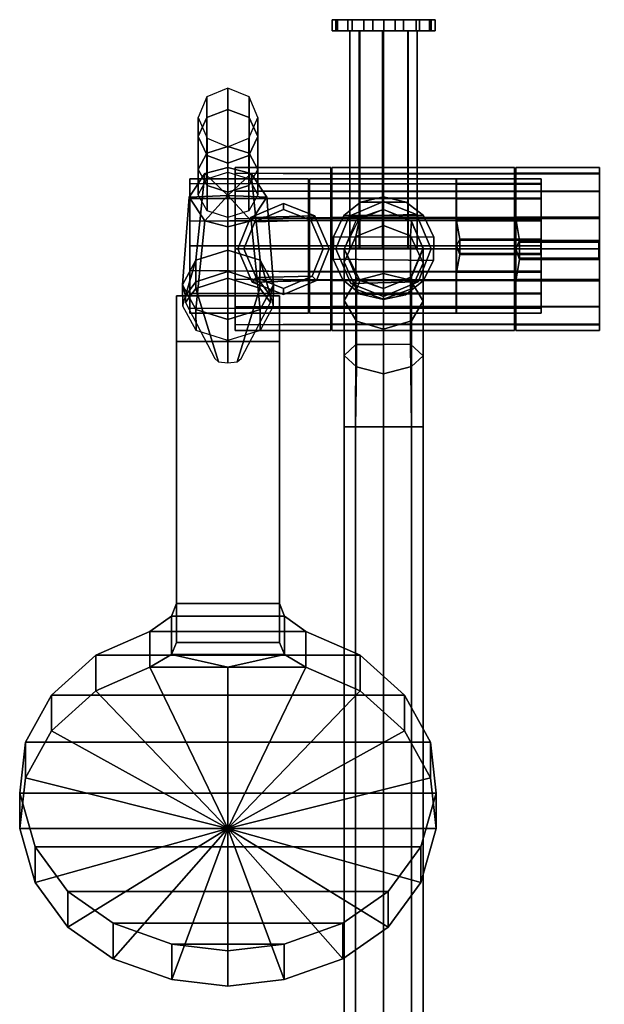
# Model space of a CAD drawing. Header units: millimetres. Extents: x -92 to 90, y -498 to 0.
# Tile 2 of 2: x -92 to 56, y -249 to 0. Entities that reach past the tile are written whole.
import ezdxf

# ---------------------------------------------------------------- set-up
doc = ezdxf.new("R2010")
doc.units = ezdxf.units.MM
doc.header["$MEASUREMENT"] = 0
doc.layers.add('CHROME01', color=9, linetype='Continuous')

msp = doc.modelspace()

# ---------------------------------------------------------------- meshes
at = {"layer": 'CHROME01'}
mesh = msp.add_polyface(dxfattribs=at)
corners = [(-18.7, -41.54, 843.83), (18.3, -41.54, 843.83), (18.3, -40.22, 837.27), (-18.7, -40.22, 837.27), (18.3, -41.51, 830.79), (-18.7, -41.51, 830.79), (18.3, -45.18, 825.28), (-18.7, -45.18, 825.28), (18.3, -50.69, 821.58), (-18.7, -50.69, 821.58), (0, -45.96, 35), (-8.73, -49.7, 35), (-8.73, -49.7, 58.05), (0, -45.96, 58.05), (8.3, -49.27, 58.05), (0, -45.96, 58.05), (-8.73, -49.7, 58.05), (0, -45.96, 35), (8.3, -49.27, 35), (-8.73, -49.7, 35), (-25.31, -47.99, 133.51), (-32.56, -51.1, 133.51), (-33.67, -50.05, 163.5), (-25.31, -46.46, 163.5), (-18.41, -50.74, 133.51), (-17.36, -49.64, 163.5), (-17.36, -49.64, 163.5), (-25.31, -46.46, 163.5), (-33.67, -50.05, 163.5), (-25.31, -46.46, 164.5), (-33.67, -50.05, 164.5), (-33.67, -50.05, 173.15), (-25.31, -46.46, 173.15), (-17.36, -49.64, 164.5), (-17.36, -49.64, 173.15), (-17.36, -49.64, 173.15), (-25.31, -46.46, 173.15), (-33.67, -50.05, 173.15), (-25.31, -46.46, 164.5), (-17.36, -49.64, 164.5), (-33.67, -50.05, 164.5), (0, -48, 58.31), (-7.03, -50.88, 58.31), (-6, -50, 1206.7), (0, -48, 1206.7), (-37.53, -38.81, 195.6), (-13.3, -38.96, 195.96), (-13.3, -37.36, 188), (-37.53, -37.36, 188), (-13.3, -38.92, 180.13), (-37.53, -38.81, 180.4), (-13.3, -43.37, 173.43), (-37.53, -43.4, 173.4), (-13.3, -50.07, 168.94), (-37.53, -50.4, 168.81), (-13.3, -50.16, 207.1), (-13.3, -43.47, 202.66), (-37.53, -43.4, 202.6), (-37.53, -50.4, 207.19), (-5.81, -46.17, 996.06), (0, -44.8, 996.06), (0, -44.8, 970.06), (-5.81, -46.17, 970.06), (-10.05, -49.55, 970.06), (-10.05, -49.55, 996.06), (5.05, -2.8, 995.04), (0.03, -2.8, 996.06), (-4.99, -2.8, 995.06), (-13, 0, 983.06), (-13, -2.8, 983.06), (-12.06, -2.8, 987.91), (-12.06, 0, 987.91), (-9.06, -2.8, 992.38), (-9.06, 0, 992.38), (-4.99, -2.8, 995.06), (-4.99, 0, 995.06), (0.03, -2.8, 996.06), (0.03, 0, 996.06), (-2.74, 0, 970.35), (-2.74, -2.8, 970.35), (-7.97, -2.8, 972.79), (-7.97, 0, 972.79), (-11.64, -2.8, 977.26), (-11.64, 0, 977.26), (-0.26, -2.8, 991.56), (-6.15, -2.8, 988.93), (-6.15, -57.8, 988.93), (-0.26, -57.8, 991.56), (-8.5, -2.8, 983.06), (-8.5, -57.8, 983.06), (-6.05, -2.8, 977.09), (0.01, -2.8, 974.56), (0.01, -57.8, 974.56), (-6.05, -57.8, 977.09), (-31.83, -37.89, 812.23), (-31.83, -44.31, 819.89), (-34.06, -48.37, 816.49), (-34.06, -41.94, 808.83), (-34.02, -33.8, 815.65), (-34.02, -40.23, 823.32), (-34.06, -34.32, 796.87), (-31.83, -29.52, 799.11), (-31.83, -24.78, 784.09), (-34.06, -30, 783.18), (-34.02, -24.7, 801.37), (-34.02, -19.54, 785.01)]
mesh.append_faces([[corners[k] for k in face] for face in [(0, 1, 2, 3), (4, 5, 3, 2), (4, 6, 7, 5), (8, 9, 7, 6), (10, 11, 12, 13), (14, 15, 16, 16), (17, 18, 19, 19), (20, 21, 22, 23), (24, 20, 23, 25), (26, 27, 28, 28), (29, 30, 31, 32), (33, 29, 32, 34), (35, 36, 37, 37), (38, 39, 40, 40), (41, 42, 43, 44), (45, 46, 47, 48), (47, 49, 50, 48), (49, 51, 52, 50), (53, 54, 52, 51), (55, 56, 57, 58), (46, 45, 57, 56), (59, 60, 61, 62), (63, 64, 59, 62), (65, 66, 67, 67), (68, 69, 70, 71), (71, 70, 72, 73), (73, 72, 74, 75), (75, 74, 76, 77), (78, 79, 80, 81), (81, 80, 82, 83), (83, 82, 69, 68), (84, 85, 86, 87), (86, 85, 88, 89), (90, 91, 92, 93), (88, 90, 93, 89), (94, 95, 96, 97), (98, 99, 95, 94), (100, 101, 94, 97), (102, 101, 100, 103), (94, 101, 104, 98), (105, 104, 101, 102)]])
mesh = msp.add_polyface(dxfattribs=at)
corners = [(18.3, -45.26, 849.35), (-18.7, -45.26, 849.35), (-18.7, -50.77, 853), (18.3, -50.77, 853), (18.3, -41.54, 843.83), (-18.7, -41.54, 843.83), (8.3, -49.27, 35), (0, -45.96, 35), (0, -45.96, 58.05), (8.3, -49.27, 58.05), (12.04, -58, 58.05), (12.04, -58, 35), (-12.04, -58, 58.05), (12.04, -58, 58.05), (8.3, -49.27, 58.05), (-8.73, -49.7, 58.05), (-8.73, -49.7, 35), (8.3, -49.27, 35), (12.04, -58, 35), (-12.04, -58, 35), (0, -48, 58.31), (0, -48, 1206.7), (7.07, -50.93, 1206.7), (6.91, -50.77, 58.31), (6.84, -54.69, 1226.62), (0, -52.08, 1227.39), (-13.05, -38.96, 195.96), (33.1, -38.96, 195.91), (33.1, -37.36, 187.95), (-13.05, -37.36, 188), (33.1, -38.92, 180.08), (-13.05, -38.92, 180.13), (33.1, -43.37, 173.38), (-13.05, -43.37, 173.43), (33.1, -50.07, 168.89), (-13.05, -50.07, 168.94), (33.1, -43.47, 202.61), (-13.05, -43.47, 202.66), (-13.05, -50.16, 207.1), (33.1, -50.16, 207.04), (5.72, -46.13, 996.06), (10.05, -49.55, 996.06), (10.05, -49.55, 970.06), (5.72, -46.13, 970.06), (0, -44.8, 970.06), (0, -44.8, 996.06), (12.7, -55.01, 996.06), (12.7, -55.01, 970.06), (0, -44.8, 996.06), (-5.81, -46.17, 996.06), (5.72, -46.13, 996.06), (-10.05, -49.55, 996.06), (10.05, -49.55, 996.06), (-12.68, -54.91, 996.06), (12.7, -55.01, 996.06), (10.05, -49.55, 970.06), (12.7, -55.01, 970.06), (-12.68, -54.91, 970.06), (-10.05, -49.55, 970.06), (5.72, -46.13, 970.06), (10.05, -49.55, 970.06), (-10.05, -49.55, 970.06), (-5.81, -46.17, 970.06), (-5.81, -46.17, 970.06), (0, -44.8, 970.06), (5.72, -46.13, 970.06), (-9.06, -2.8, 992.38), (9.04, -2.8, 992.4), (5.05, -2.8, 995.04), (-4.99, -2.8, 995.06), (-12.06, -2.8, 987.91), (12, -2.8, 988.06), (-13, -2.8, 983.06), (13, -2.8, 983.06), (-11.64, -2.8, 977.26), (11.63, -2.8, 977.25), (-7.97, -2.8, 972.79), (8.25, -2.8, 973.01), (-2.74, -2.8, 970.35), (2.89, -2.8, 970.38), (0.03, 0, 996.06), (0.03, -2.8, 996.06), (5.05, -2.8, 995.04), (5.05, 0, 995.04), (9.04, -2.8, 992.4), (9.04, 0, 992.4), (12, -2.8, 988.06), (12, 0, 988.06), (13, 0, 983.06), (13, -2.8, 983.06), (11.63, -2.8, 977.25), (11.63, 0, 977.25), (8.25, -2.8, 973.01), (8.25, 0, 973.01), (2.89, -2.8, 970.38), (2.89, 0, 970.38), (-2.74, -2.8, 970.35), (-2.74, 0, 970.35), (6.13, -2.8, 988.94), (-0.26, -2.8, 991.56), (-0.26, -57.8, 991.56), (6.13, -57.8, 988.94), (8.5, -2.8, 983.06), (8.5, -57.8, 983.06), (0.01, -2.8, 974.56), (6.18, -2.8, 977.23), (6.18, -57.8, 977.23), (0.01, -57.8, 974.56)]
mesh.append_faces([[corners[k] for k in face] for face in [(0, 1, 2, 3), (4, 5, 1, 0), (6, 7, 8, 9), (10, 11, 6, 9), (12, 13, 14, 15), (16, 17, 18, 19), (20, 21, 22, 23), (24, 22, 21, 25), (26, 27, 28, 29), (30, 31, 29, 28), (30, 32, 33, 31), (34, 35, 33, 32), (36, 37, 38, 39), (27, 26, 37, 36), (40, 41, 42, 43), (44, 45, 40, 43), (41, 46, 47, 42), (48, 49, 50, 50), (51, 52, 50, 49), (53, 54, 52, 51), (55, 56, 57, 58), (59, 60, 61, 62), (63, 64, 65, 65), (66, 67, 68, 69), (70, 71, 67, 66), (72, 73, 71, 70), (74, 75, 73, 72), (76, 77, 75, 74), (78, 79, 77, 76), (80, 81, 82, 83), (83, 82, 84, 85), (84, 86, 87, 85), (88, 89, 90, 91), (91, 90, 92, 93), (93, 92, 94, 95), (95, 94, 96, 97), (98, 99, 100, 101), (102, 98, 101, 103), (104, 105, 106, 107), (106, 105, 102, 103)]])
mesh = msp.add_polyface(dxfattribs=at)
corners = [(12, 0, 988.06), (12, -2.8, 988.06), (13, -2.8, 983.06), (13, 0, 983.06), (39.85, -45.15, 825.31), (39.85, -41.45, 830.93), (39.85, -57.23, 837.27), (39.85, -41.58, 843.92), (39.85, -40.23, 837.27), (39.85, -50.57, 821.63), (39.85, -45.27, 849.35), (39.85, -50.89, 853.05), (18.45, -41.45, 830.93), (18.45, -40.23, 837.27), (39.85, -40.23, 837.27), (39.85, -41.45, 830.93), (18.45, -45.15, 825.31), (39.85, -45.15, 825.31), (18.45, -50.57, 821.63), (39.85, -50.57, 821.63), (18.45, -57.23, 820.27), (39.85, -57.23, 820.27), (18.45, -45.27, 849.35), (18.45, -50.89, 853.05), (39.85, -50.89, 853.05), (39.85, -45.27, 849.35), (18.45, -41.58, 843.92), (39.85, -41.58, 843.92), (18.45, -45.15, 825.31), (18.45, -57.23, 837.27), (18.45, -41.45, 830.93), (18.45, -41.58, 843.92), (18.45, -40.23, 837.27), (18.45, -57.23, 820.27), (18.45, -50.57, 821.63), (18.45, -45.27, 849.35), (18.45, -50.89, 853.05), (39.85, -55.48, 853.9), (19.3, -55.48, 854.18), (54.54, -43.33, 173.48), (54.54, -38.85, 180.3), (54.54, -58, 188), (54.54, -39, 196.08), (54.54, -37.36, 188), (54.54, -49.92, 169), (54.54, -43.48, 202.67), (54.54, -50.3, 207.15), (33.46, -38.85, 180.3), (33.46, -37.36, 188), (54.54, -37.36, 188), (54.54, -38.85, 180.3), (33.46, -43.33, 173.48), (54.54, -43.33, 173.48), (33.46, -49.92, 169), (54.54, -49.92, 169), (33.46, -43.48, 202.67), (33.46, -50.3, 207.15), (54.54, -50.3, 207.15), (54.54, -43.48, 202.67), (33.46, -39, 196.08), (54.54, -39, 196.08), (33.46, -43.33, 173.48), (33.46, -58, 188), (33.46, -38.85, 180.3), (33.46, -39, 196.08), (33.46, -37.36, 188), (33.46, -49.92, 169), (33.46, -43.48, 202.67), (33.46, -50.3, 207.15), (54.54, -55.88, 208.19), (34.31, -55.88, 208.53)]
mesh.append_faces([[corners[k] for k in face] for face in [(0, 1, 2, 3), (4, 5, 6, 6), (7, 6, 8, 8), (9, 4, 6, 6), (5, 8, 6, 6), (7, 10, 6, 6), (11, 6, 10, 10), (12, 13, 14, 15), (16, 12, 15, 17), (18, 16, 17, 19), (20, 18, 19, 21), (22, 23, 24, 25), (26, 22, 25, 27), (13, 26, 27, 14), (28, 29, 30, 30), (31, 32, 29, 29), (33, 29, 34, 34), (34, 29, 28, 28), (30, 29, 32, 32), (31, 29, 35, 35), (36, 35, 29, 29), (37, 24, 23, 38), (39, 40, 41, 41), (42, 41, 43, 43), (44, 39, 41, 41), (40, 43, 41, 41), (42, 45, 41, 41), (46, 41, 45, 45), (47, 48, 49, 50), (51, 47, 50, 52), (53, 51, 52, 54), (55, 56, 57, 58), (59, 55, 58, 60), (48, 59, 60, 49), (61, 62, 63, 63), (64, 65, 62, 62), (66, 62, 61, 61), (63, 62, 65, 65), (64, 62, 67, 67), (68, 67, 62, 62), (69, 57, 56, 70)]])
mesh = msp.add_polyface(dxfattribs=at)
corners = [(-49, -41.42, 843.53), (-19, -41.54, 843.83), (-19, -40.22, 837.27), (-49, -40.22, 837.27), (-19, -41.51, 830.79), (-49, -41.42, 831.01), (-19, -45.18, 825.28), (-49, -45.2, 825.25), (-19, -50.69, 821.58), (-49, -50.97, 821.47), (-19, -50.77, 853), (-19, -45.26, 849.35), (-49, -45.2, 849.29), (-49, -50.97, 853.08), (-49, -57.22, 837.27), (-49, -45.2, 849.29), (-49, -41.42, 843.53), (-49, -40.22, 837.27), (-49, -41.42, 831.01), (-49, -45.2, 825.25), (-37.53, -37.36, 188), (-37.53, -58, 188), (-37.53, -38.81, 195.6), (-37.53, -43.4, 173.4), (-37.53, -38.81, 180.4), (-37.53, -43.4, 202.6), (-39.33, -44.45, 819.78), (-39.33, -52.4, 814.35), (-45.21, -50.9, 815.61), (-45.21, -38.89, 825.68), (-39.33, -37.38, 826.94), (-49.13, -44.89, 820.65), (-33.46, -38.89, 825.68), (-29.54, -44.89, 820.65), (-33.46, -50.9, 815.61), (-47.45, -60.86, 852.33), (-39.33, -58.28, 854.49), (-39.33, -37.38, 826.94), (-45.21, -38.89, 825.68), (-31.22, -60.86, 852.33), (-33.46, -38.89, 825.68), (-34.06, -41.94, 808.83), (-34.06, -48.37, 816.49), (-39.33, -50.03, 815.1), (-39.33, -43.6, 807.44), (-39.33, -32.11, 817.07), (-39.33, -38.53, 824.74), (-34.02, -40.23, 823.32), (-34.02, -33.8, 815.65), (-34.06, -34.32, 796.87), (-39.33, -36.28, 795.95), (-34.06, -30, 783.18), (-39.33, -32.13, 782.8), (-39.33, -22.7, 802.3), (-34.02, -24.7, 801.37), (-39.33, -17.36, 785.4), (-34.02, -19.54, 785.01), (-44.61, -41.94, 808.83), (-44.61, -48.37, 816.49), (-46.83, -37.89, 812.23), (-46.83, -44.31, 819.89), (-44.65, -33.8, 815.65), (-44.65, -40.23, 823.32), (-44.61, -34.32, 796.87), (-44.61, -30, 783.18), (-46.83, -29.52, 799.11), (-46.83, -24.78, 784.09), (-44.65, -24.7, 801.37), (-44.65, -19.54, 785.01)]
mesh.append_faces([[corners[k] for k in face] for face in [(0, 1, 2, 3), (2, 4, 5, 3), (4, 6, 7, 5), (8, 9, 7, 6), (10, 11, 12, 13), (1, 0, 12, 11), (14, 15, 16, 17), (14, 17, 18, 19), (20, 21, 22, 22), (23, 21, 24, 24), (25, 22, 21, 21), (20, 24, 21, 21), (26, 27, 28, 28), (26, 29, 30, 30), (26, 31, 29, 29), (26, 28, 31, 31), (32, 26, 30, 30), (33, 26, 32, 32), (26, 34, 27, 27), (26, 33, 34, 34), (35, 36, 37, 38), (39, 40, 37, 36), (41, 42, 43, 44), (45, 46, 47, 48), (49, 41, 44, 50), (51, 49, 50, 52), (53, 45, 48, 54), (55, 53, 54, 56), (57, 44, 43, 58), (59, 57, 58, 60), (61, 59, 60, 62), (45, 61, 62, 46), (63, 50, 44, 57), (64, 52, 50, 63), (59, 65, 63, 57), (66, 64, 63, 65), (67, 65, 59, 61), (68, 66, 65, 67), (53, 67, 61, 45), (55, 68, 67, 53)]])
mesh = msp.add_polyface(dxfattribs=at)
corners = [(-19, -57.22, 820.27), (-49, -57.22, 820.27), (-49, -50.97, 821.47), (-19, -50.69, 821.58), (-19, -63.68, 821.54), (-49, -63.48, 821.47), (-19, -69.19, 825.2), (-49, -69.25, 825.25), (-19, -63.78, 852.96), (-49, -63.48, 853.08), (-49, -69.25, 849.29), (-19, -69.3, 849.24), (-19, -57.23, 854.27), (-49, -57.22, 854.27), (-19, -50.77, 853), (-49, -50.97, 853.08), (-49, -63.48, 853.08), (-49, -57.22, 837.27), (-49, -69.25, 849.29), (-49, -63.48, 821.47), (-49, -69.25, 825.25), (-49, -57.22, 854.27), (-49, -50.97, 853.08), (-49, -45.2, 849.29), (-49, -50.97, 821.47), (-49, -57.22, 820.27), (-49, -45.2, 825.25), (-32.2, -65.25, 133.51), (-25.31, -68.01, 133.51), (-25.31, -69.54, 163.5), (-33.26, -66.36, 163.5), (-36.85, -58, 163.5), (-35.32, -58, 133.51), (-32.56, -51.1, 133.51), (-33.67, -50.05, 163.5), (-36.85, -58, 173.15), (-36.85, -58, 164.5), (-33.26, -66.36, 164.5), (-33.26, -66.36, 173.15), (-33.67, -50.05, 164.5), (-33.67, -50.05, 173.15), (-37.53, -65.6, 207.19), (-37.53, -58, 188), (-37.53, -72.6, 202.6), (-37.53, -65.6, 168.81), (-37.53, -72.6, 173.4), (-37.53, -58, 208.64), (-37.53, -43.4, 202.6), (-37.53, -50.4, 207.19), (-37.53, -58, 167.36), (-37.53, -43.4, 173.4), (-37.53, -50.4, 168.81), (-37.53, -77.19, 180.4), (-47.45, -60.86, 852.33), (-50.81, -67.08, 847.11), (-50.05, -69.82, 855.8), (-27.86, -67.08, 847.11), (-31.22, -60.86, 852.33), (-28.61, -69.82, 855.8), (-47.45, -66.29, 858.76), (-39.33, -63.7, 860.94), (-47.45, -68.01, 860.8), (-39.33, -65.41, 862.98), (-39.33, -58.28, 854.49), (-31.3, -66.23, 858.81), (-31.3, -67.94, 860.86), (-39.33, -52.4, 814.35), (-39.33, -75.87, 839.74), (-47.45, -73.3, 841.9), (-45.21, -50.9, 815.61), (-33.46, -38.89, 825.68), (-31.22, -60.86, 852.33), (-27.86, -67.08, 847.11), (-29.54, -44.89, 820.65), (-31.22, -73.3, 841.9), (-33.46, -50.9, 815.61), (-49.13, -44.89, 820.65), (-50.81, -67.08, 847.11), (-47.45, -60.86, 852.33), (-45.21, -38.89, 825.68)]
mesh.append_faces([[corners[k] for k in face] for face in [(0, 1, 2, 3), (4, 5, 1, 0), (4, 6, 7, 5), (8, 9, 10, 11), (12, 13, 9, 8), (14, 15, 13, 12), (16, 17, 18, 18), (17, 19, 20, 20), (21, 22, 17, 16), (23, 17, 22, 22), (17, 24, 25, 19), (17, 26, 24, 24), (27, 28, 29, 30), (31, 32, 27, 30), (33, 32, 31, 34), (35, 36, 37, 38), (39, 36, 35, 40), (41, 42, 43, 43), (42, 44, 45, 45), (41, 46, 42, 42), (47, 42, 48, 48), (44, 42, 49, 49), (42, 50, 51, 51), (45, 52, 42, 42), (48, 42, 46, 46), (51, 49, 42, 42), (53, 54, 55, 55), (56, 57, 58, 58), (53, 55, 59, 59), (60, 59, 61, 62), (63, 53, 59, 60), (57, 63, 60, 64), (64, 58, 57, 57), (62, 65, 64, 60), (66, 67, 68, 69), (70, 71, 72, 73), (72, 74, 75, 73), (66, 75, 74, 67), (76, 69, 68, 77), (78, 79, 76, 77)]])
mesh = msp.add_polyface(dxfattribs=at)
corners = [(18.3, -50.69, 821.58), (18.3, -57.22, 820.27), (-18.7, -57.22, 820.27), (-18.7, -50.69, 821.58), (18.3, -63.68, 821.54), (-18.7, -63.68, 821.54), (18.3, -69.19, 825.2), (-18.7, -69.19, 825.2), (-12.04, -58, 58.05), (-12.04, -58, 35), (-8.3, -66.73, 35), (-8.3, -66.73, 58.05), (-8.73, -49.7, 35), (-8.73, -49.7, 58.05), (0, -70.04, 58.05), (8.73, -66.3, 58.05), (-8.3, -66.73, 58.05), (-18.05, -64.89, 133.51), (-15.3, -58, 133.51), (-13.77, -58, 163.5), (-16.95, -65.95, 163.5), (-25.31, -69.54, 163.5), (-25.31, -68.01, 133.51), (-13.77, -58, 163.5), (-15.3, -58, 133.51), (-18.41, -50.74, 133.51), (-17.36, -49.64, 163.5), (-25.31, -69.54, 163.5), (-16.95, -65.95, 163.5), (-33.26, -66.36, 163.5), (-13.77, -58, 163.5), (-36.85, -58, 163.5), (-17.36, -49.64, 163.5), (-33.67, -50.05, 163.5), (-25.31, -68.01, 133.51), (-32.2, -65.25, 133.51), (-18.05, -64.89, 133.51), (-25.31, -47.99, 133.51), (-18.41, -50.74, 133.51), (-32.56, -51.1, 133.51), (-15.3, -58, 133.51), (-35.32, -58, 133.51), (-16.95, -65.95, 164.5), (-13.77, -58, 164.5), (-13.77, -58, 173.15), (-16.95, -65.95, 173.15), (-25.31, -69.54, 173.15), (-25.31, -69.54, 164.5), (-13.77, -58, 173.15), (-13.77, -58, 164.5), (-17.36, -49.64, 164.5), (-17.36, -49.64, 173.15), (-25.31, -69.54, 173.15), (-16.95, -65.95, 173.15), (-33.26, -66.36, 173.15), (-13.77, -58, 173.15), (-36.85, -58, 173.15), (-17.36, -49.64, 173.15), (-33.67, -50.05, 173.15), (-25.31, -69.54, 164.5), (-33.26, -66.36, 164.5), (-16.95, -65.95, 164.5), (-13.77, -58, 164.5), (-36.85, -58, 164.5), (-33.67, -50.05, 164.5), (-17.36, -49.64, 164.5), (-7.03, -50.88, 58.31), (-10, -58.01, 58.31), (-10, -58, 1206.7), (-6, -50, 1206.7), (-6.86, -65.27, 58.31), (-6, -66, 1206.7), (-10, -71, 1238.42), (-7.03, -66.04, 1243.33), (-7.03, -54.86, 1226.55), (-10, -61.34, 1223.95), (-6.84, -68.23, 1221.18), (0, -52.08, 1227.39), (0, -64.16, 1245.54), (0, -48, 1206.7), (0, -68, 58.31), (0, -68, 1206.7), (-13.3, -57.99, 167.36), (-37.53, -58, 167.36), (-37.53, -50.4, 168.81), (-13.3, -50.07, 168.94), (-13.3, -65.83, 168.9), (-37.53, -65.6, 168.81), (-13.3, -58, 208.64), (-37.53, -58, 208.64), (-37.53, -65.6, 207.19), (-13.3, -65.97, 207.04), (-13.3, -50.16, 207.1), (-37.53, -50.4, 207.19), (-5.8, -69.44, 996.06), (-10.27, -65.77, 996.06), (-10.27, -65.77, 970.06), (-5.8, -69.44, 970.06), (-12.71, -60.54, 996.06), (-12.71, -60.54, 970.06), (-12.68, -54.91, 996.06), (-12.68, -54.91, 970.06), (-10.05, -49.55, 996.06), (-10.05, -49.55, 970.06)]
mesh.append_faces([[corners[k] for k in face] for face in [(0, 1, 2, 3), (1, 4, 5, 2), (4, 6, 7, 5), (8, 9, 10, 11), (12, 9, 8, 13), (14, 15, 16, 16), (17, 18, 19, 20), (21, 22, 17, 20), (23, 24, 25, 26), (27, 28, 29, 29), (29, 28, 30, 31), (31, 30, 32, 33), (34, 35, 36, 36), (37, 38, 39, 39), (40, 36, 35, 41), (39, 38, 40, 41), (42, 43, 44, 45), (46, 47, 42, 45), (48, 49, 50, 51), (52, 53, 54, 54), (54, 53, 55, 56), (56, 55, 57, 58), (59, 60, 61, 61), (62, 61, 60, 63), (64, 65, 62, 63), (66, 67, 68, 69), (68, 67, 70, 71), (72, 73, 74, 75), (68, 75, 74, 69), (76, 75, 68, 71), (77, 74, 73, 78), (79, 69, 74, 77), (70, 80, 81, 71), (82, 83, 84, 85), (86, 87, 83, 82), (88, 89, 90, 91), (92, 93, 89, 88), (94, 95, 96, 97), (95, 98, 99, 96), (99, 98, 100, 101), (101, 100, 102, 103)]])
mesh = msp.add_polyface(dxfattribs=at)
corners = [(18.3, -69.3, 849.24), (18.3, -63.78, 852.96), (-18.7, -63.78, 852.96), (-18.7, -69.3, 849.24), (18.3, -57.23, 854.27), (-18.7, -57.23, 854.27), (18.3, -50.77, 853), (-18.7, -50.77, 853), (8.73, -66.3, 35), (12.04, -58, 35), (12.04, -58, 58.05), (8.73, -66.3, 58.05), (-8.3, -66.73, 58.05), (8.73, -66.3, 58.05), (12.04, -58, 58.05), (-12.04, -58, 58.05), (0, -70.04, 35), (-8.3, -66.73, 35), (8.73, -66.3, 35), (12.04, -58, 35), (-12.04, -58, 35), (6.92, -65.22, 58.31), (10, -57.7, 58.31), (10, -58, 1206.7), (7.07, -65.07, 1206.7), (6.91, -50.77, 58.31), (7.07, -50.93, 1206.7), (6.84, -65.9, 1243.47), (10, -71.17, 1238.25), (10, -61.57, 1223.86), (6.84, -54.69, 1226.62), (7.03, -68.05, 1221.25), (0, -52.08, 1227.39), (0, -64.16, 1245.54), (0, -68, 58.31), (0, -68, 1206.7), (33.1, -50.07, 168.89), (33.1, -57.99, 167.31), (-13.05, -57.99, 167.36), (-13.05, -50.07, 168.94), (33.1, -65.83, 168.85), (-13.05, -65.83, 168.9), (33.1, -58, 208.59), (-13.05, -58, 208.64), (-13.05, -65.97, 207.04), (33.1, -65.97, 206.99), (33.1, -50.16, 207.04), (-13.05, -50.16, 207.1), (12.7, -55.01, 970.06), (12.7, -55.01, 996.06), (12.63, -60.9, 996.06), (12.63, -60.9, 970.06), (10.02, -66.08, 996.06), (10.02, -66.08, 970.06), (-12.71, -60.54, 996.06), (12.63, -60.9, 996.06), (12.7, -55.01, 996.06), (-12.68, -54.91, 996.06), (-10.27, -65.77, 996.06), (10.02, -66.08, 996.06), (-5.8, -69.44, 996.06), (5.53, -69.57, 996.06), (10.02, -66.08, 970.06), (5.53, -69.57, 970.06), (-5.8, -69.44, 970.06), (-10.27, -65.77, 970.06), (12.63, -60.9, 970.06), (10.02, -66.08, 970.06), (-10.27, -65.77, 970.06), (-12.71, -60.54, 970.06), (12.7, -55.01, 970.06), (12.63, -60.9, 970.06), (-12.71, -60.54, 970.06), (-12.68, -54.91, 970.06), (19.3, -55.48, 854.18), (19.3, -59.43, 854.14), (19.3, -59.13, 860.19), (19.3, -55.78, 860.24), (18.45, -63.57, 821.5), (18.45, -57.23, 820.27), (39.85, -57.23, 820.27), (39.85, -63.57, 821.5), (18.45, -69.19, 825.19), (39.85, -69.19, 825.19), (18.45, -63.88, 852.92), (18.45, -69.31, 849.23), (39.85, -69.31, 849.23), (39.85, -63.88, 852.92), (18.45, -57.23, 854.27), (19.3, -59.43, 854.14), (18.45, -50.89, 853.05), (19.3, -55.48, 854.18), (18.45, -72.87, 830.62), (18.45, -74.23, 837.27), (18.45, -57.23, 837.27), (18.45, -57.23, 854.27), (18.45, -63.88, 852.92), (18.45, -69.31, 849.23), (18.45, -69.19, 825.19), (18.45, -50.89, 853.05), (18.45, -63.57, 821.5), (18.45, -57.23, 820.27)]
mesh.append_faces([[corners[k] for k in face] for face in [(0, 1, 2, 3), (4, 5, 2, 1), (6, 7, 5, 4), (8, 9, 10, 11), (12, 13, 14, 15), (16, 17, 18, 18), (19, 18, 17, 20), (21, 22, 23, 24), (22, 25, 26, 23), (27, 28, 29, 30), (29, 31, 24, 23), (26, 30, 29, 23), (27, 30, 32, 33), (34, 21, 24, 35), (36, 37, 38, 39), (37, 40, 41, 38), (42, 43, 44, 45), (46, 47, 43, 42), (48, 49, 50, 51), (51, 50, 52, 53), (54, 55, 56, 57), (58, 59, 55, 54), (60, 61, 59, 58), (62, 63, 64, 65), (66, 67, 68, 69), (70, 71, 72, 73), (74, 75, 76, 77), (78, 79, 80, 81), (82, 78, 81, 83), (84, 85, 86, 87), (88, 84, 89, 89), (90, 88, 91, 91), (88, 89, 91, 91), (92, 93, 94, 94), (95, 94, 96, 96), (96, 94, 97, 97), (92, 94, 98, 98), (99, 94, 95, 95), (100, 94, 101, 101), (100, 98, 94, 94)]])
mesh = msp.add_polyface(dxfattribs=at)
corners = [(19.3, -55.48, 854.18), (19.3, -55.78, 860.24), (39.7, -55.78, 860.07), (39.85, -55.48, 853.9), (39.85, -59.43, 853.85), (39.7, -59.13, 860.03), (19.3, -59.13, 860.19), (19.3, -59.43, 854.14), (39.85, -57.23, 837.27), (39.85, -55.48, 853.9), (39.85, -59.43, 853.85), (39.85, -63.88, 852.92), (39.85, -69.31, 849.23), (39.85, -73, 843.61), (39.85, -74.23, 837.27), (39.85, -72.87, 830.62), (39.85, -69.19, 825.19), (39.85, -57.23, 820.27), (39.85, -50.57, 821.63), (39.85, -63.57, 821.5), (39.85, -50.89, 853.05), (39.7, -55.78, 860.07), (39.7, -59.13, 860.03), (18.45, -63.88, 852.92), (39.85, -63.88, 852.92), (39.85, -59.43, 853.85), (19.3, -59.43, 854.14), (34.31, -55.88, 208.53), (34.31, -56.25, 215.03), (54.4, -56.25, 214.82), (54.54, -55.88, 208.19), (54.54, -60.67, 208.13), (54.4, -60.31, 214.77), (34.31, -60.31, 214.97), (34.31, -60.67, 208.48), (34.31, -60.67, 208.48), (54.54, -58, 188), (54.54, -55.88, 208.19), (54.54, -60.67, 208.13), (54.54, -66.08, 206.99), (54.54, -72.67, 202.52), (54.54, -77.15, 195.7), (54.54, -77, 179.92), (54.54, -72.52, 173.33), (54.54, -58, 167.36), (54.54, -49.92, 169), (54.54, -65.7, 168.85), (54.54, -50.3, 207.15), (54.4, -56.25, 214.82), (54.4, -60.31, 214.77), (33.46, -58, 167.36), (33.46, -49.92, 169), (54.54, -49.92, 169), (54.54, -58, 167.36), (33.46, -65.7, 168.85), (54.54, -65.7, 168.85), (33.46, -58, 208.64), (33.46, -66.08, 206.99), (34.31, -60.67, 208.48), (33.46, -50.3, 207.15), (34.31, -55.88, 208.53), (33.46, -58, 208.64), (33.46, -58, 188), (33.46, -66.08, 206.99), (33.46, -72.67, 202.52), (33.46, -58, 167.36), (33.46, -49.92, 169), (33.46, -50.3, 207.15), (33.46, -65.7, 168.85), (33.46, -72.52, 173.33), (54.54, -66.08, 206.99), (54.54, -60.67, 208.13)]
mesh.append_faces([[corners[k] for k in face] for face in [(0, 1, 2, 3), (4, 5, 6, 7), (2, 1, 6, 5), (8, 9, 10, 10), (11, 8, 10, 10), (12, 13, 8, 8), (11, 12, 8, 8), (13, 14, 8, 8), (15, 16, 8, 8), (17, 18, 8, 8), (19, 17, 8, 8), (19, 8, 16, 16), (8, 20, 9, 9), (10, 9, 21, 22), (23, 24, 25, 26), (27, 28, 29, 30), (31, 32, 33, 34), (29, 28, 33, 32), (27, 35, 33, 28), (36, 37, 38, 38), (39, 36, 38, 38), (40, 41, 36, 36), (39, 40, 36, 36), (42, 43, 36, 36), (44, 45, 36, 36), (46, 44, 36, 36), (46, 36, 43, 43), (36, 47, 37, 37), (38, 37, 48, 49), (50, 51, 52, 53), (54, 50, 53, 55), (56, 57, 58, 58), (59, 56, 60, 60), (56, 58, 60, 60), (61, 62, 63, 63), (63, 62, 64, 64), (65, 62, 66, 66), (67, 62, 61, 61), (68, 62, 65, 65), (68, 69, 62, 62), (57, 70, 71, 58)]])
mesh = msp.add_polyface(dxfattribs=at)
corners = [(-19, -72.91, 830.71), (-49, -73.03, 831.01), (-49, -69.25, 825.25), (-19, -69.19, 825.2), (-19, -74.22, 837.27), (-49, -74.22, 837.27), (-19, -72.95, 843.73), (-49, -73.03, 843.53), (-19, -69.3, 849.24), (-49, -69.25, 849.29), (-49, -73.03, 843.53), (-49, -69.25, 849.29), (-49, -57.22, 837.27), (-49, -74.22, 837.27), (-49, -69.25, 825.25), (-49, -73.03, 831.01), (-8.3, -66.73, 35), (0, -70.04, 35), (0, -70.04, 58.05), (-8.3, -66.73, 58.05), (-33.26, -66.36, 164.5), (-25.31, -69.54, 164.5), (-25.31, -69.54, 173.15), (-33.26, -66.36, 173.15), (-10, -84.9, 1248.01), (-7.03, -82.17, 1254.43), (-7.03, -66.04, 1243.33), (-10, -71, 1238.42), (-6.84, -76.27, 1233.2), (-10, -61.34, 1223.95), (-6.84, -68.23, 1221.18), (-6.84, -87.81, 1241.18), (0, -70.68, 1220.03), (-6, -66, 1206.7), (0, -68, 1206.7), (0, -78.3, 1231.4), (0, -89.54, 1238.97), (-7.07, -103, 1258.77), (0, -103, 1261.7), (0, -82.18, 1257.56), (0, -64.16, 1245.54), (-37.53, -78.64, 188), (-37.53, -77.19, 195.6), (-37.53, -58, 188), (-37.53, -77.19, 180.4), (-37.53, -72.6, 202.6), (-13.3, -65.83, 168.9), (-13.3, -72.53, 173.34), (-37.53, -72.6, 173.4), (-37.53, -65.6, 168.81), (-13.3, -77.04, 180.03), (-37.53, -77.19, 180.4), (-13.3, -78.64, 188), (-37.53, -78.64, 188), (-13.3, -77.1, 195.84), (-37.53, -77.19, 195.6), (-13.3, -72.66, 202.53), (-37.53, -72.6, 202.6), (-13.3, -65.97, 207.04), (-37.53, -65.6, 207.19), (-5.8, -69.44, 996.06), (-5.8, -69.44, 970.06), (0, -70.8, 970.06), (0, -70.8, 996.06), (0, -70.8, 996.06), (5.53, -69.57, 996.06), (-5.8, -69.44, 996.06), (-27.86, -67.08, 847.11), (-28.61, -69.82, 855.8), (-27.92, -72.44, 853.6), (-47.45, -66.29, 858.76), (-50.05, -69.82, 855.8), (-50.05, -71.53, 857.84), (-47.45, -68.01, 860.8), (-31.3, -66.23, 858.81), (-31.3, -67.94, 860.86), (-28.61, -71.54, 857.84), (-42.67, -85.67, 874.7), (-41.7, -86.56, 875.77), (-39.33, -65.41, 862.98), (-39.33, -86.78, 876.02), (-36.99, -86.56, 875.77), (-36, -85.67, 874.7), (-31.22, -73.3, 841.9), (-31.22, -78.59, 848.44), (-39.33, -75.87, 839.74), (-39.33, -81.18, 846.26), (-47.45, -73.3, 841.9), (-47.36, -78.65, 848.38), (-50.81, -67.08, 847.11), (-50.75, -72.44, 853.6), (-52.33, -81.37, 846.22), (-52.33, -69.88, 855.87), (-26.33, -69.88, 855.87), (-26.33, -81.37, 846.22)]
mesh.append_faces([[corners[k] for k in face] for face in [(0, 1, 2, 3), (4, 5, 1, 0), (6, 7, 5, 4), (6, 8, 9, 7), (10, 11, 12, 13), (12, 14, 15, 13), (16, 17, 18, 19), (20, 21, 22, 23), (24, 25, 26, 27), (28, 27, 29, 30), (31, 24, 27, 28), (32, 30, 33, 34), (35, 28, 30, 32), (31, 28, 35, 36), (25, 37, 38, 39), (26, 25, 39, 40), (41, 42, 43, 43), (41, 43, 44, 44), (45, 43, 42, 42), (46, 47, 48, 49), (50, 51, 48, 47), (52, 53, 51, 50), (54, 55, 53, 52), (54, 56, 57, 55), (58, 59, 57, 56), (60, 61, 62, 63), (64, 65, 66, 66), (67, 68, 69, 69), (70, 71, 72, 73), (68, 74, 75, 76), (73, 72, 77, 78), (79, 73, 78, 80), (75, 79, 80, 81), (76, 75, 81, 82), (83, 67, 69, 84), (85, 83, 84, 86), (87, 85, 86, 88), (89, 87, 88, 90), (90, 71, 89, 89), (91, 92, 93, 94)]])
mesh = msp.add_polyface(dxfattribs=at)
corners = [(18.3, -69.19, 825.2), (18.3, -72.91, 830.71), (-18.7, -72.91, 830.71), (-18.7, -69.19, 825.2), (18.3, -74.22, 837.27), (-18.7, -74.22, 837.27), (18.3, -72.95, 843.73), (-18.7, -72.95, 843.73), (18.3, -69.3, 849.24), (-18.7, -69.3, 849.24), (0, -70.04, 58.05), (0, -70.04, 35), (8.73, -66.3, 35), (8.73, -66.3, 58.05), (10, -71.17, 1238.25), (7.03, -76.14, 1233.33), (7.03, -68.05, 1221.25), (10, -61.57, 1223.86), (10, -85, 1247.78), (7.03, -87.73, 1241.35), (6.84, -82.1, 1254.61), (6.84, -65.9, 1243.47), (7.07, -65.07, 1206.7), (0, -70.68, 1220.03), (0, -68, 1206.7), (0, -78.3, 1231.4), (0, -89.54, 1238.97), (0, -82.18, 1257.56), (0, -64.16, 1245.54), (0, -103, 1261.7), (7.07, -103, 1258.77), (33.1, -65.83, 168.85), (33.1, -72.53, 173.29), (-13.05, -72.53, 173.34), (-13.05, -65.83, 168.9), (33.1, -77.04, 179.98), (-13.05, -77.04, 180.03), (33.1, -78.64, 187.94), (-13.05, -78.64, 188), (33.1, -77.1, 195.78), (-13.05, -77.1, 195.84), (33.1, -72.66, 202.48), (-13.05, -72.66, 202.53), (33.1, -65.97, 206.99), (-13.05, -65.97, 207.04), (10.02, -66.08, 970.06), (10.02, -66.08, 996.06), (5.53, -69.57, 996.06), (5.53, -69.57, 970.06), (0, -70.8, 970.06), (0, -70.8, 996.06), (-5.8, -69.44, 970.06), (5.53, -69.57, 970.06), (0, -70.8, 970.06), (39.85, -72.87, 830.62), (39.85, -57.23, 837.27), (39.85, -74.23, 837.27), (18.45, -72.87, 830.62), (18.45, -69.19, 825.19), (39.85, -69.19, 825.19), (39.85, -72.87, 830.62), (18.45, -74.23, 837.27), (39.85, -74.23, 837.27), (18.45, -73, 843.61), (39.85, -73, 843.61), (18.45, -69.31, 849.23), (39.85, -69.31, 849.23), (18.45, -69.31, 849.23), (18.45, -57.23, 837.27), (18.45, -73, 843.61), (18.45, -74.23, 837.27), (54.54, -77, 179.92), (54.54, -58, 188), (54.54, -78.64, 188), (54.54, -77.15, 195.7), (33.46, -72.52, 173.33), (33.46, -65.7, 168.85), (54.54, -65.7, 168.85), (54.54, -72.52, 173.33), (33.46, -77, 179.92), (54.54, -77, 179.92), (33.46, -78.64, 188), (54.54, -78.64, 188), (33.46, -77.15, 195.7), (54.54, -77.15, 195.7), (33.46, -72.67, 202.52), (54.54, -72.67, 202.52), (33.46, -66.08, 206.99), (54.54, -66.08, 206.99), (33.46, -72.67, 202.52), (33.46, -58, 188), (33.46, -77.15, 195.7), (33.46, -77, 179.92), (33.46, -78.64, 188), (33.46, -72.52, 173.33)]
mesh.append_faces([[corners[k] for k in face] for face in [(0, 1, 2, 3), (4, 5, 2, 1), (4, 6, 7, 5), (8, 9, 7, 6), (10, 11, 12, 13), (14, 15, 16, 17), (18, 19, 15, 14), (20, 18, 14, 21), (22, 16, 23, 24), (25, 15, 19, 26), (16, 15, 25, 23), (27, 20, 21, 28), (29, 30, 20, 27), (31, 32, 33, 34), (32, 35, 36, 33), (37, 38, 36, 35), (37, 39, 40, 38), (41, 42, 40, 39), (41, 43, 44, 42), (45, 46, 47, 48), (49, 48, 47, 50), (51, 52, 53, 53), (54, 55, 56, 56), (57, 58, 59, 60), (61, 57, 60, 62), (63, 61, 62, 64), (65, 63, 64, 66), (67, 68, 69, 69), (69, 68, 70, 70), (71, 72, 73, 73), (74, 73, 72, 72), (75, 76, 77, 78), (79, 75, 78, 80), (81, 79, 80, 82), (83, 81, 82, 84), (85, 83, 84, 86), (87, 85, 86, 88), (89, 90, 91, 91), (92, 93, 90, 90), (91, 90, 93, 93), (92, 90, 94, 94)]])
mesh = msp.add_polyface(dxfattribs=at)
corners = [(-7.07, -103, 1244.63), (-6.84, -87.81, 1241.18), (0, -89.54, 1238.97), (0, -103, 1241.7), (-10, -84.9, 1248.01), (-10, -103, 1251.7), (-7.07, -103, 1258.77), (-7.03, -82.17, 1254.43), (7.03, -87.73, 1241.35), (7.07, -103, 1244.63), (10, -85, 1247.78), (6.84, -82.1, 1254.61), (7.07, -103, 1258.77), (10, -103, 1251.7), (-83.95, -179.86, 955.03), (-72.75, -169.73, 947.45), (-39.33, -204.6, 973.55), (-90.52, -191.75, 963.93), (-59.05, -163.74, 942.97), (-5.91, -169.73, 947.45), (-19.62, -163.74, 942.97), (5.28, -179.86, 955.03), (-52.33, -81.37, 846.22), (-26.33, -81.37, 846.22), (-26.33, -157.53, 936.94), (-52.33, -157.53, 936.94), (-25.06, -160.55, 940.21), (-53.61, -160.55, 940.21), (11.85, -191.75, 963.93), (13.31, -204.6, 973.55), (-39.33, -163.74, 942.97), (-52.33, -147.66, 948.5), (-52.33, -69.88, 855.87), (-52.33, -81.37, 846.22), (-52.33, -157.53, 936.94), (-53.61, -160.55, 940.21), (-53.61, -150.83, 951.52), (-59.05, -154.75, 954.98), (-59.05, -163.74, 942.97), (-72.75, -169.73, 947.45), (-72.75, -160.74, 959.46), (-83.95, -170.87, 967.04), (-83.95, -179.86, 955.03), (-90.52, -182.76, 975.94), (-90.52, -191.75, 963.93), (-91.97, -195.61, 985.56), (-91.97, -204.6, 973.55), (-26.33, -147.66, 948.5), (-26.33, -157.53, 936.94), (-26.33, -81.37, 846.22), (-26.33, -69.88, 855.87), (-25.06, -150.83, 951.52), (-25.06, -160.55, 940.21), (-19.62, -154.75, 954.98), (-19.62, -163.74, 942.97), (-5.91, -160.74, 959.46), (-5.91, -169.73, 947.45), (5.28, -170.87, 967.04), (5.28, -179.86, 955.03), (11.85, -182.76, 975.94), (11.85, -191.75, 963.93), (13.31, -195.61, 985.56), (13.31, -204.6, 973.55), (-52.33, -147.66, 948.5), (-26.33, -147.66, 948.5), (-26.33, -69.88, 855.87), (-52.33, -69.88, 855.87), (-53.61, -150.83, 951.52), (-25.06, -150.83, 951.52), (-59.05, -154.75, 954.98), (-19.62, -154.75, 954.98), (-72.75, -160.74, 959.46), (-5.91, -160.74, 959.46), (-83.95, -170.87, 967.04), (5.28, -170.87, 967.04), (-90.52, -182.76, 975.94), (11.85, -182.76, 975.94), (-91.97, -195.61, 985.56), (13.31, -195.61, 985.56)]
mesh.append_faces([[corners[k] for k in face] for face in [(0, 1, 2, 3), (4, 1, 0, 5), (6, 7, 4, 5), (2, 8, 9, 3), (10, 11, 12, 13), (9, 8, 10, 13), (14, 15, 16, 16), (17, 14, 16, 16), (15, 18, 16, 16), (19, 16, 20, 20), (21, 16, 19, 19), (22, 23, 24, 25), (25, 24, 26, 27), (28, 16, 21, 21), (28, 29, 16, 16), (16, 18, 30, 30), (16, 30, 20, 20), (27, 26, 30, 30), (27, 30, 18, 18), (26, 20, 30, 30), (31, 32, 33, 34), (34, 35, 36, 31), (37, 36, 35, 38), (38, 39, 40, 37), (41, 40, 39, 42), (43, 41, 42, 44), (45, 43, 44, 46), (47, 48, 49, 50), (48, 47, 51, 52), (53, 54, 52, 51), (54, 53, 55, 56), (57, 58, 56, 55), (59, 60, 58, 57), (61, 62, 60, 59), (63, 64, 65, 66), (67, 68, 64, 63), (69, 70, 68, 67), (71, 72, 70, 69), (73, 74, 72, 71), (75, 76, 74, 73), (77, 78, 76, 75)]])
mesh = msp.add_polyface(dxfattribs=at)
corners = [(0, -103, 1241.7), (0, -363, 1241.7), (-7.07, -363, 1244.63), (-7.07, -103, 1244.63), (-10, -363, 1251.7), (-10, -103, 1251.7), (7.07, -103, 1244.63), (7.07, -363, 1244.63), (10, -363, 1251.7), (10, -103, 1251.7), (-7.07, -363, 1258.77), (-7.07, -103, 1258.77), (0, -363, 1261.7), (0, -103, 1261.7), (7.07, -103, 1258.77), (7.07, -363, 1258.77), (55.78, -337.23, 1155.01), (55.78, -337.23, 1135.16), (38.71, -326.63, 1135.16), (38.71, -326.63, 1155.01), (20.26, -320.2, 1135.16), (20.26, -320.2, 1155.01), (-0.2, -317.89, 1135.16), (-0.2, -317.89, 1155.01), (-19.31, -319.98, 1135.16), (-19.31, -319.98, 1155.01), (-38.33, -326.45, 1135.16), (-38.33, -326.45, 1155.01), (-55.69, -337.16, 1135.16), (-55.69, -337.16, 1155.01), (-79.81, -229.54, 992.22), (-39.33, -204.6, 973.55), (-68.37, -237.52, 998.19), (1.14, -229.54, 992.22), (-10.29, -237.52, 998.19), (-25.14, -242.78, 1002.13), (9.42, -218.24, 983.76), (-53.53, -242.78, 1002.13), (-39.33, -244.47, 1003.39), (-90.52, -191.75, 963.93), (-91.97, -204.6, 973.55), (-88.08, -218.24, 983.76), (13.31, -204.6, 973.55), (-88.08, -218.24, 983.76), (-88.08, -209.25, 995.77), (-91.97, -195.61, 985.56), (-91.97, -204.6, 973.55), (-79.81, -220.55, 1004.22), (-79.81, -229.54, 992.22), (-68.37, -228.54, 1010.2), (-68.37, -237.52, 998.19), (-53.53, -233.8, 1014.14), (-53.53, -242.78, 1002.13), (-39.33, -244.47, 1003.39), (-39.33, -235.48, 1015.4), (9.42, -218.24, 983.76), (13.31, -204.6, 973.55), (13.31, -195.61, 985.56), (9.42, -209.25, 995.77), (1.14, -220.55, 1004.22), (1.14, -229.54, 992.22), (-10.29, -228.54, 1010.2), (-10.29, -237.52, 998.19), (-25.14, -233.8, 1014.14), (-25.14, -242.78, 1002.13), (-25.14, -233.8, 1014.14), (-53.53, -233.8, 1014.14), (-39.33, -235.48, 1015.4), (-88.08, -209.25, 995.77), (9.42, -209.25, 995.77), (13.31, -195.61, 985.56), (-91.97, -195.61, 985.56), (-79.81, -220.55, 1004.22), (1.14, -220.55, 1004.22), (-68.37, -228.54, 1010.2), (-10.29, -228.54, 1010.2)]
mesh.append_faces([[corners[k] for k in face] for face in [(0, 1, 2, 3), (3, 2, 4, 5), (0, 6, 7, 1), (8, 7, 6, 9), (4, 10, 11, 5), (10, 12, 13, 11), (14, 13, 12, 15), (14, 15, 8, 9), (16, 17, 18, 19), (19, 18, 20, 21), (21, 20, 22, 23), (23, 22, 24, 25), (25, 24, 26, 27), (27, 26, 28, 29), (30, 31, 32, 32), (33, 34, 31, 31), (34, 35, 31, 31), (36, 33, 31, 31), (32, 31, 37, 37), (37, 31, 38, 38), (35, 38, 31, 31), (39, 31, 40, 40), (41, 31, 30, 30), (41, 40, 31, 31), (36, 31, 42, 42), (43, 44, 45, 46), (47, 44, 43, 48), (49, 47, 48, 50), (51, 49, 50, 52), (52, 53, 54, 51), (55, 56, 57, 58), (59, 60, 55, 58), (61, 62, 60, 59), (63, 64, 62, 61), (64, 63, 54, 53), (65, 66, 67, 67), (68, 69, 70, 71), (72, 73, 69, 68), (74, 75, 73, 72), (66, 65, 75, 74)]])

doc.saveas('drawing.dxf')
